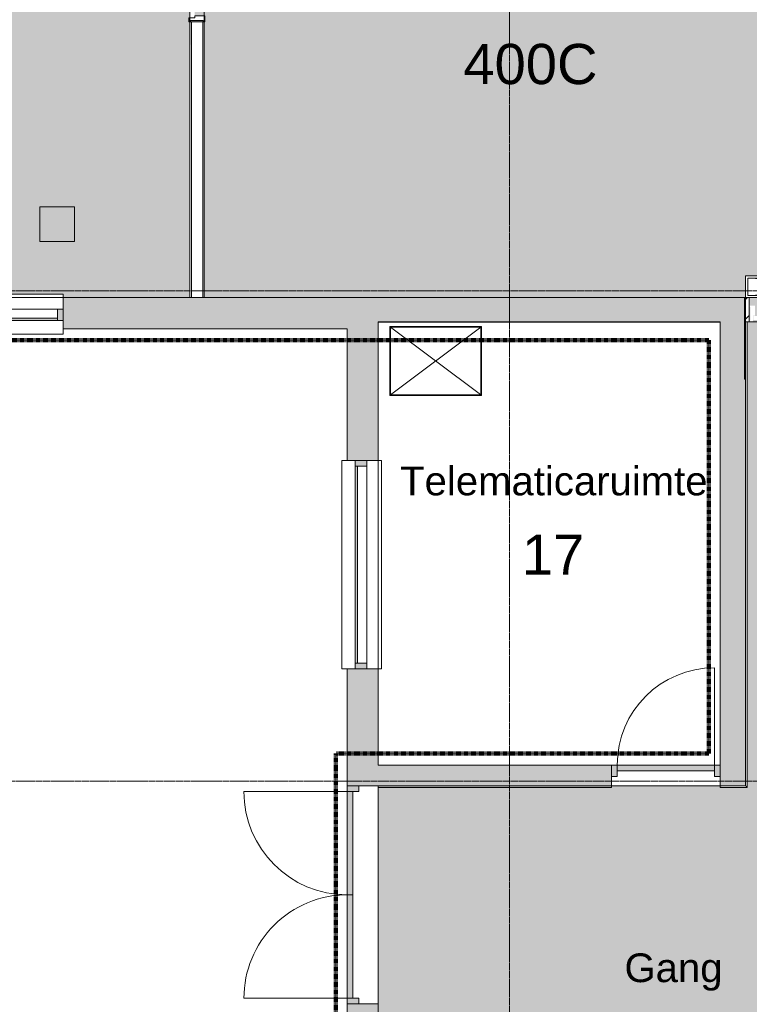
# Model space of a CAD drawing. Header units: millimetres. Extents: x 23089 to 106528, y 39021 to 113498.
# Tile 3 of 50: x 31085 to 37440, y 53188 to 61762. Entities that reach past the tile are written whole.
import ezdxf

# ---------------------------------------------------------------- set-up
doc = ezdxf.new("R2010")
doc.units = ezdxf.units.MM
doc.linetypes.add('Afbreeklijn', pattern=[9, 5, -2, 0, -2])
doc.linetypes.add('ARC Grid Line', pattern=[22.225, 12.7, -3.175, 3.175, -3.175])
for name, color, linetype, lineweight in [('A--A2__Ruwbouw', 8, 'Continuous', 9), ('A--AR9__AlgVoorz', 1, 'Continuous', 9), ('A--L$01A__Algemeen', 7, 'Continuous', 9), ('A--L$07A__Stramien', 1, 'Continuous', 13), ('A--L21__Buitenwanden', 3, 'Continuous', 9), ('A--L22__Binnenwanden', 2, 'Continuous', 9), ('A--L23__Vloeren', 3, 'Continuous', 9), ('A--L34__BalustradesLeuningen', 1, 'Continuous', 9), ('A--L3__Afbouw', 2, 'Continuous', 9), ('A--L74__VasteSanitaireVoorz', 1, 'Continuous', 9), ('A--LD30__DetailPenMiddel', 3, 'Continuous', 9), ('A--LR9__AlgVoorz', 7, 'Continuous', 9), ('A--TR9__AlgVoorz', 1, 'Continuous', 13)]:
    doc.layers.add(name, color=color, linetype=linetype, lineweight=lineweight)
doc.styles.add('Arial', font='arial.ttf', dxfattribs={"height": 350})
doc.styles.add('Arial_1', font='arial.ttf', dxfattribs={"height": 250})

# ---------------------------------------------------------------- blocks, each defined once
blk = doc.blocks.new('31_DO_WB_vo deur dubbel - vo-1920199-DO-Begane grond - Nieuwe vloeren')
at = {"layer": 'A--L3__Afbouw'}
h = blk.add_hatch(color=9, dxfattribs=at)
h.paths.add_polyline_path([(-1315.2, 35), (-1265.2, 35), (-1265.2, 135), (-1315.2, 135), (-1315.2, 43.8)])
h.paths.add_polyline_path([(534.8, 135), (534.8, 35), (584.8, 35), (584.8, 135)])
for points in [[(-1265.2, 85), (-365.2, 85), (-365.2, 135), (-1265.2, 135)], [(-365.2, 85), (534.8, 85), (534.8, 135), (-365.2, 135)]]:
    blk.add_hatch(color=9, dxfattribs=at).paths.add_polyline_path(points)
at = {"layer": 'A--L$01A__Algemeen'}
for p, q in [((-1265.2, 135), (-1265.2, 1035)), ((534.8, 135), (534.8, 1035))]:
    blk.add_line(p, q, dxfattribs=at)
for centre, start, end in [((-1265.2, 135), 360, 90), ((534.8, 135), 90, 180)]:
    blk.add_arc(centre, 900, start, end, dxfattribs=at)
at = {"layer": 'A--L3__Afbouw'}
for p, q in [((-1265.2, 135), (-1315.2, 135)), ((-1315.2, 135), (-1315.2, 35)), ((-365.2, 135), (-1265.2, 135)), ((-1265.2, 135), (-1265.2, 85)), ((-1265.2, 35), (-1265.2, 135)), ((-365.2, 85), (-365.2, 135)), ((534.8, 135), (-365.2, 135)), ((-365.2, 135), (-365.2, 85)), ((534.8, 85), (534.8, 135)), ((584.8, 135), (534.8, 135)), ((534.8, 135), (534.8, 35)), ((584.8, 35), (584.8, 135)), ((-1315.2, 35), (-1265.2, 35)), ((-1265.2, 85), (-365.2, 85)), ((-365.2, 85), (534.8, 85)), ((534.8, 35), (584.8, 35))]:
    blk.add_line(p, q, dxfattribs=at)
blk = doc.blocks.new('32_DO_WB_vo deur enkel2 - vo 2-2338776-DO-Begane grond - Nieuwe vloeren')
at = {"layer": 'A--L3__Afbouw'}
h = blk.add_hatch(color=9, dxfattribs=at)
h.paths.add_polyline_path([(-304, -10), (-304, 90), (-354, 90), (-354, -10)])
h.paths.add_polyline_path([(544, -10), (594, -10), (594, 90), (544, 90), (544, 40)])
blk.add_hatch(color=9, dxfattribs=at).paths.add_polyline_path([(544, 40), (544, 90), (-304, 90), (-304, 40)])
at = {"layer": 'A--L$01A__Algemeen'}
blk.add_line((544, 90), (544, 938), dxfattribs=at)
blk.add_arc((544, 90), 848, 90, 180, dxfattribs=at)
at = {"layer": 'A--L3__Afbouw'}
for p, q in [((-304, 90), (-354, 90)), ((-354, 90), (-354, -10)), ((544, 90), (-304, 90)), ((-304, 90), (-304, 40)), ((-304, -10), (-304, 90)), ((544, 40), (544, 90)), ((594, 90), (544, 90)), ((544, 90), (544, -10)), ((594, -10), (594, 90)), ((-304, 40), (544, 40)), ((-354, -10), (-304, -10)), ((544, -10), (594, -10))]:
    blk.add_line(p, q, dxfattribs=at)
blk = doc.blocks.new('31_WI_WB_fixed glass - Ontwerpraam-2070376-DO-Begane grond - Nieuwe vloeren')
at = {"layer": 'A--L3__Afbouw'}
h = blk.add_hatch(color=9, dxfattribs=at)
h.paths.add_polyline_path([(-670, 65), (-670, -35), (-620, -35), (-620, 65)])
h.paths.add_polyline_path([(670, 65), (620, 65), (620, -35), (670, -35), (670, 44)])
blk.add_hatch(color=9, dxfattribs=at).paths.add_polyline_path([(620, 65), (-620, 65), (-620, 44), (620, 44)])
for p, q in [((670, 182.6), (-670, 182.6)), ((-670, 182.6), (-670, 178.9)), ((-670, 135), (-670, 178.9)), ((670, 178.9), (670, 182.6)), ((670, 178.9), (670, 135)), ((-620, 65), (-670, 65)), ((-670, 65), (-670, -35)), ((-620, -35), (-620, 65)), ((620, 65), (-620, 65)), ((-620, 65), (-620, 44)), ((-620, 44), (620, 44)), ((620, 65), (620, -35)), ((670, 65), (620, 65)), ((620, 44), (620, 65)), ((670, -35), (670, 65)), ((-670, -35), (-620, -35)), ((-620, -35), (620, -35)), ((620, -35), (670, -35)), ((-670, -165), (-670, -135)), ((670, -165), (-670, -165)), ((670, -135), (670, -165))]:
    blk.add_line(p, q, dxfattribs=at)
blk = doc.blocks.new('31_WI_WB_fixed glass - Ontwerpraam-2070441-DO-Begane grond - Nieuwe vloeren')
at = {"layer": 'A--L3__Afbouw'}
h = blk.add_hatch(color=9, dxfattribs=at)
h.paths.add_polyline_path([(-907.7, 41.2), (-907.7, -35), (-857.7, -30), (-857.7, 65), (-907.7, 65), (-907.7, 43.8)])
h.paths.add_polyline_path([(857.7, 41.2), (857.7, -35), (907.7, -30), (907.7, 65), (857.7, 65), (857.7, 43.8)])
blk.add_hatch(color=9, dxfattribs=at).paths.add_polyline_path([(-857.7, 44), (857.7, 44), (857.7, 65), (-857.7, 65)])
for p, q in [((907.7, 182.6), (-907.7, 182.6)), ((-907.7, 182.6), (-907.7, 178.9)), ((-907.7, 135), (-907.7, 178.9)), ((907.7, 178.9), (907.7, 182.6)), ((907.7, 178.9), (907.7, 135)), ((-857.7, 65), (-907.7, 65)), ((-907.7, 65), (-907.7, -35)), ((-857.7, -35), (-857.7, 65)), ((857.7, 65), (-857.7, 65)), ((-857.7, 65), (-857.7, 44)), ((-857.7, 44), (857.7, 44)), ((857.7, 65), (857.7, -35)), ((907.7, 65), (857.7, 65)), ((857.7, 44), (857.7, 65)), ((907.7, -35), (907.7, 65)), ((-907.7, -35), (-857.7, -35)), ((-857.7, -35), (857.7, -35)), ((857.7, -35), (907.7, -35)), ((-907.7, -165), (-907.7, -135)), ((907.7, -165), (-907.7, -165)), ((907.7, -135), (907.7, -165))]:
    blk.add_line(p, q, dxfattribs=at)
blk = doc.blocks.new('33_GM_FB_Hatch - maatwerk-2234270-DO-Begane grond - Nieuwe vloeren')
at = {"layer": 'A--L$01A__Algemeen'}
for p, q in [((-298, 398), (-298, -398)), ((298, 398), (-298, 398)), ((-296, -396), (-296, 396)), ((-296, 396), (296, 396)), ((-295.5, 395.5), (-295.5, -395.5)), ((-295.5, 395.5), (295.5, 395.5)), ((-294, 394), (294, -394)), ((-290, 390), (-294, 394)), ((-294, 394), (-294, -394)), ((294, 394), (-294, 394)), ((-294, -394), (292, 392)), ((294, 394), (290, 390)), ((294, -394), (294, 394)), ((295.5, -395.5), (295.5, 395.5)), ((296, 396), (296, -396)), ((298, -398), (298, 398)), ((-298, -398), (298, -398)), ((296, -396), (-296, -396)), ((-295.5, -395.5), (295.5, -395.5)), ((-290, -390), (-294, -394)), ((-294, -394), (294, -394)), ((290, -390), (294, -394))]:
    blk.add_line(p, q, dxfattribs=at)
for points, knots in [([(-288, 388), (-288.2, 388.2), (-288.4, 388.4), (-288.7, 388.7), (-289, 389), (-289.2, 389.2), (-289.4, 389.4), (-289.5, 389.5), (-289.7, 389.7), (-289.9, 389.9), (-290, 390), (-290, 390)], [0, 0, 0, 0, 0.166667, 0.25, 0.333333, 0.416667, 0.5, 0.583333, 0.666667, 0.833333, 1, 1, 1, 1]), ([(290, 390), (290, 390), (289.9, 389.9), (289.7, 389.7), (289.5, 389.5), (289.4, 389.4), (289.2, 389.2), (289, 389), (288.7, 388.7), (288.4, 388.4), (288.2, 388.2), (288, 388)], [-1, -1, -1, -1, -0.833333, -0.666667, -0.583333, -0.5, -0.416667, -0.333333, -0.25, -0.166667, 0, 0, 0, 0]), ([(-288, -388), (-288.2, -388.2), (-288.4, -388.4), (-288.7, -388.7), (-289, -389), (-289.2, -389.2), (-289.4, -389.4), (-289.5, -389.5), (-289.7, -389.7), (-289.9, -389.9), (-290, -390), (-290, -390)], [0, 0, 0, 0, 0.166667, 0.25, 0.333333, 0.416667, 0.5, 0.583333, 0.666667, 0.833333, 1, 1, 1, 1]), ([(288, -388), (288.2, -388.2), (288.4, -388.4), (288.7, -388.7), (289, -389), (289.2, -389.2), (289.4, -389.4), (289.5, -389.5), (289.7, -389.7), (289.9, -389.9), (290, -390), (290, -390)], [0, 0, 0, 0, 0.166667, 0.25, 0.333333, 0.416667, 0.5, 0.583333, 0.666667, 0.833333, 1, 1, 1, 1])]:
    blk.add_open_spline(points, degree=3, knots=knots, dxfattribs=at)
blk = doc.blocks.new('Railing - Railing-2437930-DO-Begane grond - Nieuwe vloeren')
at = {"layer": 'A--L34__BalustradesLeuningen'}
for p, q in [((27274.3, 55091.4), (27274.3, 55088.4)), ((27274.3, 55088.4), (27274.3, 55091.4)), ((27274.3, 55088.4), (27274.3, 55076.4)), ((27274.3, 55088.4), (27274.3, 55076.4)), ((27274.3, 55076.4), (29306.3, 55076.4)), ((29306.3, 55091.4), (29306.3, 55088.4)), ((29306.3, 55088.4), (29306.3, 55091.4)), ((29306.3, 55076.4), (29306.3, 55088.4)), ((29306.3, 55076.4), (29306.3, 55088.4))]:
    blk.add_line(p, q, dxfattribs=at)
blk = doc.blocks.new('Railing - Railing-2438013-DO-Begane grond - Nieuwe vloeren')
at = {"layer": 'A--L34__BalustradesLeuningen'}
for p, q in [((30474.3, 59131.4), (30474.3, 58631.4)), ((30489.3, 55076.4), (30489.3, 59131.4)), ((30254.2, 55088.4), (30254.2, 55091.4)), ((30254.2, 55088.4), (30254.2, 55076.4)), ((30254.2, 55076.9), (30254.2, 55076.4)), ((30254.2, 55076.4), (30489.3, 55076.4))]:
    blk.add_line(p, q, dxfattribs=at)
blk.add_open_spline([(30489.3, 55076.4), (30489.3, 55076.4), (30489.1, 55076.7), (30488.4, 55077.3), (30487.7, 55078), (30487, 55078.7), (30486.3, 55079.4), (30485.6, 55080.1), (30484.6, 55081.1), (30483.5, 55082.2), (30482.6, 55083.1), (30481.6, 55084.1), (30479.9, 55085.8), (30478.4, 55087.4), (30477.3, 55088.4)], degree=3, knots=[0, 0, 0, 0, 0.166667, 0.25, 0.333333, 0.416667, 0.458333, 0.5, 0.583333, 0.666667, 0.708333, 0.75, 0.833333, 1, 1, 1, 1], dxfattribs=at)
blk = doc.blocks.new('N_frame_border_rebate_single_brickmold_2sided - jamb_border-2542700-DO-Begane grond - Nieuwe vloeren')
at = {"layer": 'A--L$01A__Algemeen', "lineweight": 15}
for p, q in [((0, 140), (-50, 140)), ((-50, 140), (-50, 52)), ((-10, 15), (-10, 125)), ((-10, 125), (0, 125)), ((0, 125), (0, 140)), ((-50, 52), (-33, 52)), ((-33, 52), (-33, 0)), ((-33, 0), (0, 0)), ((0, 15), (-10, 15)), ((0, 0), (0, 15))]:
    blk.add_line(p, q, dxfattribs=at)
blk = doc.blocks.new('52_PF_FB_ARC_Gutter_Maatmerk - Maatwerk_ROOSTERTYPE_w_190-2563328-DO-Begane grond - Nieuwe vloeren')
at = {"layer": 'A--L$01A__Algemeen'}
for p, q in [((-42.4, 45.3), (-980, 75)), ((-980, -75), (-980, 75)), ((-980, 75), (980, 75)), ((42.4, 45.3), (980, 75)), ((980, 75), (980, -75)), ((-980, -75), (-42.4, -39.6)), ((980, -75), (-980, -75)), ((980, -75), (42.4, -39.6))]:
    blk.add_line(p, q, dxfattribs=at)
for radius in [60, 50]:
    blk.add_circle((0, 2.9), radius, dxfattribs=at)
at = {"layer": 'A--L74__VasteSanitaireVoorz'}
for p, q in [((-1000, 95), (-1000, -95)), ((967.5, 95), (-967.5, 95)), ((1000, -95), (1000, 95)), ((980, 75), (-980, 75)), ((-980, 75), (-980, -75)), ((-980, 75), (980, 75)), ((-980, -75), (-980, 75)), ((980, -75), (980, 75)), ((980, 75), (980, -75)), ((-980, -75), (980, -75)), ((980, -75), (-980, -75)), ((-1000, -95), (1000, -95))]:
    blk.add_line(p, q, dxfattribs=at)
for radius, start, end in [(60, 0, 180), (60, 180, 360), (50, 0, 180), (50, 60, 180), (50, 180, 360), (50, 180, 296.0098), (50, 300, 360), (50, 0, 30)]:
    blk.add_arc((0, 2.9), radius, start, end, dxfattribs=at)

msp = doc.modelspace()

# ---------------------------------------------------------------- hatches: boundary and pattern name
at = {"layer": 'A--A2__Ruwbouw'}
h = msp.add_hatch(color=9, dxfattribs=at)
h.paths.add_polyline_path([(31463.9, 59071.4), (33997.9, 59071.4), (33997.9, 59341.4), (31463.9, 59341.4), (31463.9, 59141.4)])
h.paths.add_polyline_path([(28965.9, 59071.4), (30123.9, 59071.4), (30123.9, 59341.4), (29385.9, 59341.4), (29385.9, 59332.4), (29285.9, 59332.4), (29285.9, 59341.4), (28965.9, 59341.4), (28965.9, 59168.4)])
for points in [[(34764.3, 59131.4), (37397.9, 59131.4), (37397.9, 59341.4), (33997.9, 59341.4), (33997.9, 59131.4), (34530.8, 59131.4)], [(37397.9, 55091.4), (37407.9, 55091.4), (37407.9, 58631.4), (37397.9, 58631.4), (37397.9, 59131.4), (37187.9, 59131.4), (37187.9, 55091.4)], [(35540.8, 55091.4), (36239.9, 55091.4), (36239.9, 55271.4), (34207.9, 55271.4), (34207.9, 55091.4), (34297.3, 55091.4)]]:
    msp.add_hatch(color=9, dxfattribs=at).paths.add_polyline_path(points)
h = msp.add_hatch(dxfattribs=at)
h.set_pattern_fill('FP_4', color=256, angle=45, style=0, pattern_type=2)
h.set_pattern_definition([(45, (6933.65, 0), (-84.85281, 84.85281), [])])
h.paths.add_polyline_path([(37407.9, 59131.4), (37440.4, 59131.4), (37440.4, 59341.4), (37407.9, 59341.4), (37407.9, 59145.4)])
h.paths.add_polyline_path([(39397.9, 59131.4), (39397.9, 59341.4), (39375.4, 59341.4), (39375.4, 59131.4)])
h = msp.add_hatch(color=9, dxfattribs=at)
h.paths.add_polyline_path([(34102.9, 44261.4), (34207.9, 44261.4), (34207.9, 48631.7), (33937.9, 48631.7), (33937.9, 44261.4)])
h.paths.add_polyline_path([(34207.9, 49449.4), (34207.9, 49835.5), (33937.9, 49835.5), (33937.9, 49449.4), (34107.9, 49449.4)])
h.paths.add_polyline_path([(34037.9, 50653.2), (34207.9, 50653.2), (34207.9, 51250.8), (33937.9, 51250.8), (33937.9, 50653.2), (34031.8, 50653.2)])
h.paths.add_polyline_path([(34031.8, 53050.8), (34207.9, 53050.8), (34207.9, 53191.4), (33937.9, 53191.4), (33937.9, 53050.8), (34029.1, 53050.8)])
h.paths.add_polyline_path([(34102.9, 55091.4), (34207.9, 55091.4), (34207.9, 56108.4), (33937.9, 56108.4), (33937.9, 55091.4)])
h.paths.add_polyline_path([(34102.9, 57923.9), (34207.9, 57923.9), (34207.9, 59131.4), (33997.9, 59131.4), (33997.9, 59071.4), (33937.9, 59071.4), (33937.9, 57923.9), (34007.9, 57923.9)])
at = {"layer": 'A--AR9__AlgVoorz'}
h = msp.add_hatch(color=201, dxfattribs=at)
h.paths.add_polyline_path([(39375.4, 59271.4), (39365.4, 59256.4), (39365.4, 59236.4), (39375.4, 59236.4), (39375.4, 59256.4)])
h.paths.add_polyline_path([(37440.4, 59271.4), (37440.4, 59236.4), (37450.4, 59236.4), (37450.4, 59256.4)])
h.paths.add_polyline_path([(38033.3, 59236.4), (39325.4, 59236.4), (39325.4, 59271.4), (39375.4, 59271.4), (39375.4, 59341.4), (37440.4, 59341.4), (37440.4, 59271.4), (37490.4, 59271.4), (37490.4, 59236.4), (37566.3, 59236.4)])
h.paths.add_polyline_path([(40987.1, 60575.3), (40976.7, 60536.6), (40961.9, 60555.9), (40986.4, 60574.7)])
h.paths.add_polyline_path([(41175.4, 60521), (41119.9, 60521), (41119.9, 59760.9), (41071.9, 59745.9), (41071.9, 59725.9), (41041.9, 59725.9), (41041.9, 60521.3), (40981.9, 60527.7), (40994.8, 60537), (41001.6, 60541.3), (40999.2, 60545.9), (40994.8, 60545.8), (40982.1, 60537.2), (40988.8, 60572.2), (41001.6, 60566), (41001.2, 60571.9), (40987.1, 60577.1), (40987.1, 60590.6), (41041.9, 60590.6), (41043.9, 60665.9), (41071.9, 60665.9), (41071.9, 60645.9), (41119.9, 60630.9), (41119.9, 60590.6), (41179.9, 60584.2), (41175.6, 60521.3)])
h.paths.add_polyline_path([(41126.9, 60645.9), (41081.9, 60650.9), (41081.9, 60735.9), (41126.9, 60735.9), (41126.9, 60650.9)])
h.paths.add_polyline_path([(42181.9, 64546.4), (42091.9, 64552.4), (42091.9, 64591.4), (42181.9, 64591.4), (42181.9, 64552.4)])
h.paths.add_polyline_path([(45081.9, 64546.4), (44991.9, 64552.4), (44991.9, 64591.4), (45081.9, 64591.4), (45081.9, 64552.4)])
h.paths.add_polyline_path([(47981.9, 64546.4), (47891.9, 64552.4), (47891.9, 64591.4), (47981.9, 64591.4), (47981.9, 64552.4)])
h.paths.add_polyline_path([(50881.9, 64546.4), (50791.9, 64552.4), (50791.9, 64591.4), (50881.9, 64591.4), (50881.9, 64552.4)])
h.paths.add_polyline_path([(53781.9, 64546.4), (53691.9, 64552.4), (53691.9, 64591.4), (53781.9, 64591.4), (53781.9, 64549.6)])
h.paths.add_polyline_path([(55671.9, 64641.4), (55684.4, 64641.4), (55684.4, 64653.9)])
h.paths.add_polyline_path([(55656.9, 66040.9), (55684.4, 66030.9), (55734.4, 66030.9), (55734.4, 66040.9), (55671.9, 66040.9)])
h.paths.add_polyline_path([(37407.9, 75810.9), (37401.9, 75799.9), (37345.4, 75799.9), (37345.4, 75789.9), (37407.9, 75789.9), (37422.9, 75799.9)])
h.paths.add_polyline_path([(37407.9, 59236.4), (37409.5, 59531.4), (39407.9, 59531.4), (39414.7, 59341.4), (41181.9, 59341.4), (41181.9, 59381.4), (41131.9, 59385.4), (41135.9, 59745.9), (41181.9, 59745.9), (41174.7, 60155.9), (41160.6, 60155.9), (41167.4, 60519.1), (41180.7, 60527.7), (41181.9, 60591.5), (41181.9, 60645.9), (41131.9, 60650.9), (41135.9, 64541.4), (41300.9, 64541.4), (41300.9, 64641.4), (41400.9, 64641.4), (41400.9, 64541.4), (42181.9, 64537.4), (42181.9, 64491.4), (42307, 64498.6), (42311.7, 64512.9), (42671.9, 64505.9), (42671.9, 64491.4), (43081.9, 64491.4), (43086.9, 64541.4), (45081.9, 64537.4), (45081.9, 64491.4), (45207, 64498.6), (45211.7, 64512.9), (45571.9, 64505.9), (45571.9, 64491.4), (45981.9, 64499.4), (45986.9, 64541.4), (47299.6, 64541.4), (47299.6, 64641.4), (47399.6, 64641.4), (47399.6, 64541.4), (48037.2, 64546.4), (48036.4, 64553.4), (47996.9, 64553.4), (47981.9, 64601.4), (47961.9, 64601.4), (47961.9, 64631.4), (48037.3, 64631.4), (48043.6, 64691.4), (48053, 64677.3), (48057.8, 64667.4), (48061.8, 64674.2), (48054.8, 64684.5), (48057.8, 64697.3), (48071.9, 64711.4), (48085.5, 64678.6), (48082, 64671.8), (48089.2, 64658.4), (48090.7, 64684.5), (48106.5, 64691.4), (48106.5, 64631.4), (48901.9, 64629.4), (48901.9, 64601.4), (48880.2, 64595.9), (48866.9, 64553.4), (48106.6, 64552.4), (48106.8, 64541.4), (50881.9, 64537.4), (50881.9, 64491.4), (51007, 64498.6), (51011.7, 64512.9), (51371.9, 64505.9), (51371.9, 64491.4), (51781.9, 64499.4), (51786.9, 64541.4), (53300.9, 64541.4), (53300.9, 64641.4), (53400.9, 64641.4), (53400.9, 64541.4), (53781.9, 64537.4), (53781.9, 64491.4), (53907, 64498.6), (53911.2, 64512.9), (54271.9, 64505.9), (54271.9, 64491.4), (54681.9, 64499.4), (54686.9, 64541.4), (55671.9, 64541.4), (55675.7, 64940.9), (55734.4, 64940.9), (55734.4, 64950.9), (55671.9, 64950.9), (55656.9, 64940.9), (55656.9, 64990.9), (55734.4, 64990.9), (55734.4, 65990.9), (55656.9, 65990.9), (55656.9, 66040.9), (51945.3, 66040.9), (51932.8, 66053.4), (51932.8, 66040.9), (39353.7, 66047.6), (39353.7, 66990.9), (39403.7, 66990.9), (39403.7, 73088.4), (39353.7, 73088.4), (39353.7, 73988.4), (39403.7, 73988.4), (39403.7, 75238.6), (39353.7, 75238.6), (39353.7, 76191.4), (37407.9, 76191.4), (37407.9, 75810.9), (37490.9, 75810.9), (37490.9, 75764.9), (37470.4, 75779.9), (37425.4, 75779.9), (37422.9, 75764.9), (37394.9, 75764.9), (37394.9, 75749.9), (37345.4, 75749.9), (37345.4, 74749.9), (37394.9, 74749.9), (37395.4, 74734.9), (37422.9, 74734.9), (37422.9, 74699.9), (37394.9, 74709.9), (37345.4, 74709.9), (37345.4, 74699.9), (37407.9, 74699.9), (37407.9, 69999.9), (37345.4, 69997.8), (37345.4, 69989.9), (37419.7, 69997.8), (37422.9, 69997.8), (37422.9, 69964.9), (37394.9, 69964.9), (37394.9, 69949.9), (37345.4, 69949.9), (37345.4, 68949.9), (37394.9, 68949.9), (37395.4, 68934.9), (37422.9, 68934.9), (37422.9, 68899.9), (37394.9, 68909.9), (37345.4, 68909.9), (37345.4, 68899.9), (37407.9, 68899.9), (37407.9, 64279.6), (37395.4, 64292.1), (37395.4, 64279.6), (32693.4, 64279.6), (32693.4, 62844.3), (32630.9, 62844.3), (32630.9, 62834.3), (32693.4, 62840.9), (32698.4, 62844.3), (32693.4, 62794.3), (32630.9, 62794.3), (32630.9, 61794.3), (32698.4, 61794.3), (32693.4, 61747.6), (32680.9, 61754.3), (32630.9, 61754.3), (32630.9, 61744.3), (32693.4, 61744.3), (32693.4, 59341.4), (37397.9, 59341.3), (37397.9, 59236.4)])
h.paths.add_polyline_path([(38407.9, 59373.6), (38437.9, 59381.6), (38459.9, 59403.6), (38467.9, 59433.6), (38459.9, 59463.6), (38437.9, 59485.6), (38407.9, 59493.6), (38377.9, 59485.6), (38355.9, 59463.6), (38347.9, 59433.6), (38360.1, 59398.2), (38377.9, 59381.6), (38392.4, 59375.6)])
h.paths.add_polyline_path([(38432.9, 59390.3), (38372.6, 59398.2), (38361.9, 59418.8), (38360.2, 59442), (38372.6, 59466.5), (38392.4, 59479.4), (38417.2, 59478.2), (38451.2, 59458.6), (38455.5, 59424.5), (38450.3, 59407.7), (38437.9, 59395.3)])
h.paths.add_polyline_path([(41119.9, 59655.9), (41081.9, 59655.9), (41081.9, 59745.9), (41126.9, 59740.9), (41126.9, 59655.9)])
h.paths.add_polyline_path([(32693.4, 64279.6), (32680.9, 64292.1), (32680.9, 64279.6)])
h.paths.add_polyline_path([(53861.6, 64493.4), (53836.4, 64493.4), (53836.4, 64553.4), (53796.9, 64553.4), (53781.9, 64601.4), (53761.9, 64601.4), (53761.9, 64631.4), (53837.3, 64631.4), (53843.6, 64691.4), (53853, 64677.3), (53857.8, 64667.4), (53861.8, 64674.2), (53854.8, 64684.5), (53857.8, 64697.3), (53871.9, 64711.4), (53885.5, 64678.6), (53882, 64671.8), (53889.2, 64658.4), (53890.7, 64684.5), (53906.5, 64691.4), (53906.5, 64631.4), (54701.9, 64629.4), (54701.9, 64601.4), (54680.2, 64595.9), (54666.9, 64553.4), (53906.6, 64546.4), (53900.2, 64493.4), (53866.2, 64493.4)])
h.paths.add_polyline_path([(50936.4, 64493.4), (50936.4, 64553.4), (50896.9, 64553.4), (50881.9, 64601.4), (50861.9, 64601.4), (50861.9, 64631.4), (50937.3, 64631.4), (50943.6, 64691.4), (50953, 64677.3), (50957.8, 64667.4), (50961.8, 64674.2), (50954.8, 64684.5), (50957.8, 64697.3), (50971.9, 64711.4), (50985.5, 64678.6), (50982, 64671.8), (50989.2, 64658.4), (50990.7, 64684.5), (51006.5, 64691.4), (51006.5, 64631.4), (51801.9, 64629.4), (51801.9, 64601.4), (51780.2, 64595.9), (51766.9, 64553.4), (51006.6, 64546.4), (51000.2, 64493.4), (50937.3, 64493.4)])
h.paths.add_polyline_path([(42293.5, 64493.4), (42236.4, 64493.4), (42236.2, 64553.4), (42196.9, 64553.4), (42181.9, 64601.4), (42161.9, 64601.4), (42161.9, 64631.4), (42237.3, 64631.4), (42243.6, 64691.4), (42253, 64677.3), (42257.8, 64667.4), (42261.8, 64674.2), (42254.8, 64684.5), (42257.8, 64697.3), (42271.9, 64711.4), (42285.5, 64678.6), (42282, 64671.8), (42289.2, 64658.4), (42290.7, 64684.5), (42306.5, 64691.4), (42306.5, 64631.4), (43101.9, 64629.4), (43101.9, 64601.4), (43080.2, 64595.9), (43066.9, 64553.4), (42306.6, 64552.4), (42300.2, 64493.4)])
h.paths.add_polyline_path([(45136.4, 64493.4), (45136.4, 64553.4), (45096.9, 64553.4), (45081.9, 64601.4), (45061.9, 64601.4), (45061.9, 64631.4), (45137.3, 64631.4), (45143.6, 64691.4), (45153, 64677.3), (45157.8, 64667.4), (45161.8, 64674.2), (45154.8, 64684.5), (45157.8, 64697.3), (45171.9, 64711.4), (45185.5, 64678.6), (45182, 64671.8), (45189.2, 64658.4), (45190.7, 64684.5), (45206.5, 64691.4), (45206.5, 64631.4), (46001.9, 64629.4), (46001.9, 64601.4), (45980.2, 64595.9), (45966.9, 64553.4), (45206.6, 64546.4), (45200.2, 64493.4), (45137.3, 64493.4)])
h.paths.add_polyline_path([(54681.9, 64546.4), (54681.9, 64591.4), (54771.9, 64591.4), (54771.9, 64546.4), (54686.9, 64546.4)])
h.paths.add_polyline_path([(43171.9, 64546.4), (43081.9, 64553.4), (43081.9, 64591.4), (43171.9, 64591.4), (43171.9, 64552.4)])
h.paths.add_polyline_path([(51871.9, 64546.4), (51781.9, 64553.4), (51781.9, 64591.4), (51871.9, 64591.4), (51871.9, 64552.4)])
h.paths.add_polyline_path([(45986.9, 64546.4), (45981.9, 64553.4), (45981.9, 64591.4), (46071.9, 64591.4), (46071.9, 64546.4)])
h.paths.add_polyline_path([(48881.9, 64546.4), (48881.9, 64591.4), (48971.9, 64591.4), (48971.9, 64546.4), (48886.9, 64546.4)])
h.paths.add_polyline_path([(53310.9, 64551.4), (53390.9, 64552.4), (53390.9, 64631.4), (53310.9, 64629.4), (53310.9, 64552.4)])
h.paths.add_polyline_path([(47389.6, 64551.4), (47389.6, 64631.4), (47309.6, 64629.4), (47309.6, 64551.4), (47373.2, 64551.4)])
h.paths.add_polyline_path([(41390.9, 64551.4), (41390.9, 64631.4), (41310.9, 64631.4), (41310.9, 64551.4)])
h.paths.add_polyline_path([(51820.3, 66040.9), (51832.8, 66053.4), (51820.3, 66053.4)])
h.paths.add_polyline_path([(52545.3, 66073.1), (52580.6, 66085.2), (52595.3, 66103.4), (52575.3, 66095.5), (52545.3, 66083.1), (52493.3, 66103.1), (52515.3, 66081.1), (52529.7, 66075.1)])
h.paths.add_polyline_path([(50220.3, 66073.1), (50255.7, 66085.2), (50270.3, 66103.4), (50250.3, 66095.5), (50220.3, 66083.1), (50175.2, 66094.2), (50190.3, 66081.1), (50204.8, 66075.1)])
h.paths.add_polyline_path([(37430.4, 68907.9), (37430.4, 69977.9), (37470.4, 69977.9), (37470.4, 68907.9)])
h.paths.add_polyline_path([(37490.9, 69964.9), (37470.4, 69979.9), (37425.4, 69979.9), (37422.9, 69999.9), (37407.9, 70010.9), (37490.9, 70010.9), (37490.9, 69997.8)])
h.paths.add_polyline_path([(37430.4, 74707.9), (37430.4, 75777.9), (37470.4, 75777.9), (37470.4, 74707.9)])
h.paths.add_polyline_path([(38033.3, 76241.4), (38784.4, 76241.4), (38784.4, 76291.4), (38834.4, 76291.4), (38834.4, 76351.4), (37934.4, 76351.4), (37934.4, 76291.4), (37984.4, 76291.4), (37984.4, 76241.4)])
h = msp.add_hatch(color=9, dxfattribs=at)
h.paths.add_polyline_path([(32429.3, 59341.4), (32568.4, 59341.4), (32573.4, 61744.3), (32630.9, 61744.3), (32630.9, 61754.3), (32568.4, 61750.9), (32558.4, 61744.3), (32558.4, 61777.3), (32610.4, 61777.3), (32612.2, 61794.3), (32630.9, 61794.3), (32630.9, 62794.3), (32610.4, 62794.3), (32608.4, 62811.3), (32558.4, 62811.3), (32558.4, 62844.3), (32580.9, 62834.3), (32630.9, 62834.3), (32627.9, 62844.3), (32568.4, 62844.3), (32568.4, 64279.6), (32580.9, 64279.6), (32580.9, 64292.1), (32568.4, 64292.1), (32568.4, 67493.4), (31111.2, 67498.4), (31111.2, 67518.4), (31101.2, 67518.4), (31104.5, 67493.4), (31111.2, 67483.4), (31078.2, 67483.4), (31076.2, 67493.4), (30046.2, 67498.4), (30044.2, 67483.4), (30011.2, 67483.4), (30021.2, 67505.9), (30021.2, 67518.4), (30011.2, 67518.4), (30011.2, 67493.4), (29285.9, 67493.4), (29285.9, 64641.4), (29385.9, 64641.4), (29385.9, 64541.4), (29285.9, 64541.4), (29285.9, 61826.4), (29315.9, 61826.4), (29315.9, 60011.4), (29285.9, 60011.4), (29285.9, 59432.4), (29385.9, 59432.4), (29385.9, 59341.4), (30123.9, 59341.4), (30123.9, 59371.4), (31463.9, 59371.4), (31463.9, 59341.4), (32075.9, 59341.4)])
h.paths.add_polyline_path([(29295.9, 59342.4), (29375.9, 59342.4), (29375.9, 59422.4), (29295.9, 59422.4), (29295.9, 59343.9)])
h.paths.add_polyline_path([(32608.4, 61779.3), (32568.4, 61779.3), (32573.4, 62809.3), (32608.4, 62809.3), (32608.4, 61794.3)])
h.paths.add_polyline_path([(29295.9, 64551.4), (29375.9, 64551.4), (29375.9, 64631.4), (29295.9, 64631.4)])
h.paths.add_polyline_path([(32580.9, 67493.4), (32580.9, 67505.9), (32568.4, 67493.4)])
h = msp.add_hatch(color=201, dxfattribs=at)
h.paths.add_polyline_path([(39375.4, 59131.4), (39375.4, 59236.4), (39365.4, 59236.4), (39366.1, 59145.4)])
h.paths.add_polyline_path([(37440.4, 59131.4), (37450.4, 59146.4), (37450.4, 59236.4), (37440.4, 59236.4), (37440.4, 59145.4)])
h.paths.add_polyline_path([(34207.9, 49702.4), (35955.8, 49702.4), (35968.9, 49712.4), (35976.5, 49702.4), (38332.6, 49708.6), (38332.6, 49717.4), (39392.9, 49717.4), (39398.9, 53121.4), (39407.9, 53121.4), (39407.9, 53185.4), (39382.9, 53185.4), (39367.9, 53175.4), (39367.9, 53225.4), (39407.9, 53225.4), (39407.9, 55060.4), (39367.9, 55060.4), (39367.9, 55110.4), (39382.9, 55100.4), (39407.9, 55100.4), (39407.9, 59131.4), (39342.4, 59131.4), (39340.4, 59183.4), (39325.4, 59183.4), (39325.4, 59236.4), (37490.4, 59236.4), (37490.4, 59183.4), (37473.4, 59183.4), (37473.4, 59131.4), (37422.9, 59131.4), (37416.9, 55076.9), (37187.9, 55082.4), (37187.9, 55091.4), (34207.9, 55091.4), (34207.9, 53050.8), (34237.9, 53050.8), (34237.9, 51250.8), (34207.9, 51250.8), (34207.9, 50653.2), (34237.9, 50653.2), (34237.9, 49835.5), (34207.9, 49835.5), (34207.9, 49811.6)])
h.paths.add_polyline_path([(35540.8, 51054.1), (35540.8, 51254.1), (35740.8, 51254.1), (35740.8, 51054.1), (35698.3, 51054.1)])
h.paths.add_polyline_path([(38405.4, 59141.4), (37475.4, 59146.4), (37475.4, 59181.4), (38405.4, 59181.4), (38405.4, 59145.4)])
h.paths.add_polyline_path([(39340.4, 59141.4), (38410.4, 59145.4), (38410.4, 59181.4), (39340.4, 59177.1), (39340.4, 59145.4)])

# ---------------------------------------------------------------- linework, layer by layer
at = {"layer": 'A--L$07A__Stramien', "linetype": 'ARC Grid Line'}
for p, q in [((35350.9, 95686.5), (35350.9, 39742)), ((69356.6, 59401.4), (24200.6, 59401.4)), ((69356.6, 55130.4), (24200.6, 55130.4))]:
    msp.add_line(p, q, dxfattribs=at)
at = {"layer": 'A--L21__Buitenwanden', "lineweight": 15}
for p, q in [((32568.4, 59341.4), (31463.9, 59341.4)), ((31463.9, 59341.4), (31463.9, 59241.4)), ((33997.9, 59341.4), (32693.4, 59341.4)), ((31463.9, 59141.4), (31463.9, 59071.4)), ((31463.9, 59071.4), (33937.9, 59071.4)), ((33937.9, 59071.4), (33937.9, 57923.9)), ((34207.9, 57923.9), (34207.9, 59131.4)), ((33937.9, 57923.9), (34007.9, 57923.9)), ((34107.9, 57923.9), (34207.9, 57923.9)), ((34007.9, 56108.4), (33937.9, 56108.4)), ((33937.9, 56108.4), (33937.9, 55091.4)), ((34207.9, 56108.4), (34107.9, 56108.4)), ((34207.9, 55271.4), (34207.9, 56108.4)), ((33937.9, 55091.4), (34207.9, 55091.4)), ((34207.9, 53191.4), (33937.9, 53191.4)), ((33937.9, 53191.4), (33937.9, 53050.8)), ((34207.9, 53050.8), (34207.9, 53191.4))]:
    msp.add_line(p, q, dxfattribs=at)
at = {"layer": 'A--L21__Buitenwanden'}
msp.add_line((34207.9, 55091.4), (34207.9, 53191.4), dxfattribs=at)
at = {"layer": 'A--L22__Binnenwanden', "lineweight": 15}
for p, q in [((32568.4, 61744.3), (32568.4, 59341.4)), ((32693.4, 61744.3), (32568.4, 61744.3)), ((32580.9, 59341.4), (32580.9, 61744.3)), ((32680.9, 59341.4), (32680.9, 61744.3)), ((32693.4, 59341.4), (32693.4, 61744.3)), ((32568.4, 59341.4), (32693.4, 59341.4)), ((37440.4, 59341.4), (33997.9, 59341.4)), ((37407.9, 59341.4), (37407.9, 55091.4)), ((37440.4, 59131.4), (37440.4, 59341.4)), ((34207.9, 59131.4), (37187.9, 59131.4)), ((37187.9, 59131.4), (37187.9, 55091.4)), ((37407.9, 59131.4), (37440.4, 59131.4)), ((36239.9, 55271.4), (34207.9, 55271.4)), ((36239.9, 55091.4), (36239.9, 55271.4)), ((34207.9, 55091.4), (36239.9, 55091.4)), ((37187.9, 55091.4), (37407.9, 55091.4))]:
    msp.add_line(p, q, dxfattribs=at)
at = {"layer": 'A--L22__Binnenwanden'}
for p, q in [((37397.9, 58631.4), (37397.9, 59341.4)), ((37397.9, 59236.4), (37407.9, 59236.4)), ((37407.9, 58631.4), (37397.9, 58631.4)), ((37187.9, 55091.4), (36239.9, 55091.4))]:
    msp.add_line(p, q, dxfattribs=at)
at = {"layer": 'A--L23__Vloeren'}
for p, q in [((31261.5, 59831.8), (31261.5, 60131.8)), ((31261.5, 60131.8), (31561.5, 60131.8)), ((31561.5, 60131.8), (31561.5, 59831.8)), ((31561.5, 59831.8), (31261.5, 59831.8)), ((37407.9, 59531.4), (39407.9, 59531.4)), ((37407.9, 59341.4), (37407.9, 59531.4)), ((37187.9, 59129.4), (34207.9, 59129.4)), ((34307.9, 58490.4), (34307.9, 59090.4)), ((34307.9, 59090.4), (35107.9, 59090.4)), ((35107.9, 59090.4), (35107.9, 58490.4)), ((35107.9, 58490.4), (34307.9, 58490.4))]:
    msp.add_line(p, q, dxfattribs=at)
at = {"layer": 'A--LD30__DetailPenMiddel', "linetype": 'Afbreeklijn', "lineweight": 100}
for p, q in [((37087.9, 58971.4), (28865.9, 58971.4)), ((37087.9, 58971.4), (37087.9, 55371.4)), ((33837.9, 55371.4), (33837.9, 43891.4)), ((37087.9, 55371.4), (33837.9, 55371.4))]:
    msp.add_line(p, q, dxfattribs=at)
at = {"layer": 'A--LR9__AlgVoorz', "flags": 128}
for points in [[(29285.9, 59341.4), (32568.4, 59341.4), (32568.4, 64323.4), (32568.4, 67493.4), (29285.9, 67493.4), (29285.9, 64908.4)], [(39407.9, 49702.4), (39407.9, 53121.4), (39407.9, 55219.4), (39407.9, 59131.4), (37407.9, 59131.4), (37407.9, 55091.4), (34207.9, 55091.4), (34207.9, 49702.4), (36974.5, 49702.4), (37122.9, 49702.4)], [(34207.9, 55271.4), (37187.9, 55271.4), (37187.9, 59129.8), (37187.9, 59131.4), (34207.9, 59131.4), (34207.9, 59069.8)]]:
    msp.add_lwpolyline(points, close=True, dxfattribs=at)
msp.add_lwpolyline([(32693.4, 64279.6), (32693.4, 59341.4), (33936.3, 59341.4), (33997.9, 59341.4), (34072.9, 59341.4), (37297.9, 59341.4), (37357.9, 59341.4), (37409.5, 59341.4), (39457.9, 59341.4), (41131.9, 59341.4), (41131.9, 61191.4), (41131.9, 64541.4)], dxfattribs=at)

# ---------------------------------------------------------------- block references
at = {"layer": 'A--L$01A__Algemeen'}
for name, p, rotation in [('N_frame_border_rebate_single_brickmold_2sided - jamb_border-2542700-DO-Begane grond - Nieuwe vloeren', (32558.4, 61744.3), 269.9999999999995), ('33_GM_FB_Hatch - maatwerk-2234270-DO-Begane grond - Nieuwe vloeren', (34707.9, 58790.4), 270.0000000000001)]:
    msp.add_blockref(name, p, dxfattribs=dict(at, rotation=rotation))
at = {"layer": 'A--L34__BalustradesLeuningen'}
for name in ['Railing - Railing-2438013-DO-Begane grond - Nieuwe vloeren', 'Railing - Railing-2437930-DO-Begane grond - Nieuwe vloeren']:
    msp.add_blockref(name, (6933.7, 0), dxfattribs=at)
at = {"layer": 'A--L3__Afbouw'}
for name, p, rotation in [('31_WI_WB_fixed glass - Ontwerpraam-2070376-DO-Begane grond - Nieuwe vloeren', (30793.9, 59206.4), 180), ('31_WI_WB_fixed glass - Ontwerpraam-2070441-DO-Begane grond - Nieuwe vloeren', (34072.9, 57016.2), 89.9999999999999), ('31_DO_WB_vo deur dubbel - vo-1920199-DO-Begane grond - Nieuwe vloeren', (34072.9, 54506.6), 89.9999999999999)]:
    msp.add_blockref(name, p, dxfattribs=dict(at, rotation=rotation))
msp.add_blockref('32_DO_WB_vo deur enkel2 - vo 2-2338776-DO-Begane grond - Nieuwe vloeren', (36593.9, 55181.4), dxfattribs=at)
at = {"layer": 'A--L74__VasteSanitaireVoorz', "rotation": 180}
msp.add_blockref('52_PF_FB_ARC_Gutter_Maatmerk - Maatwerk_ROOSTERTYPE_w_190-2563328-DO-Begane grond - Nieuwe vloeren', (38407.9, 59436.4), dxfattribs=at)

# ---------------------------------------------------------------- texts
at = {"layer": 'A--TR9__AlgVoorz', "attachment_point": 1}
for s, insert, char_height, width, style in [('400C', (34949.6, 61550.9), 350, 1443.037, 'Arial'), ('Telematicaruimte', (34398.7, 57870.2), 250, 3238.817, 'Arial_1'), ('17', (35459.1, 57278.5), 350, 673.417, 'Arial'), ('Gang', (36353.1, 53631.6), 250, 1026.16, 'Arial_1')]:
    msp.add_mtext(s, dxfattribs=dict(at, insert=insert, char_height=char_height, width=width, style=style))

doc.saveas('drawing.dxf')
